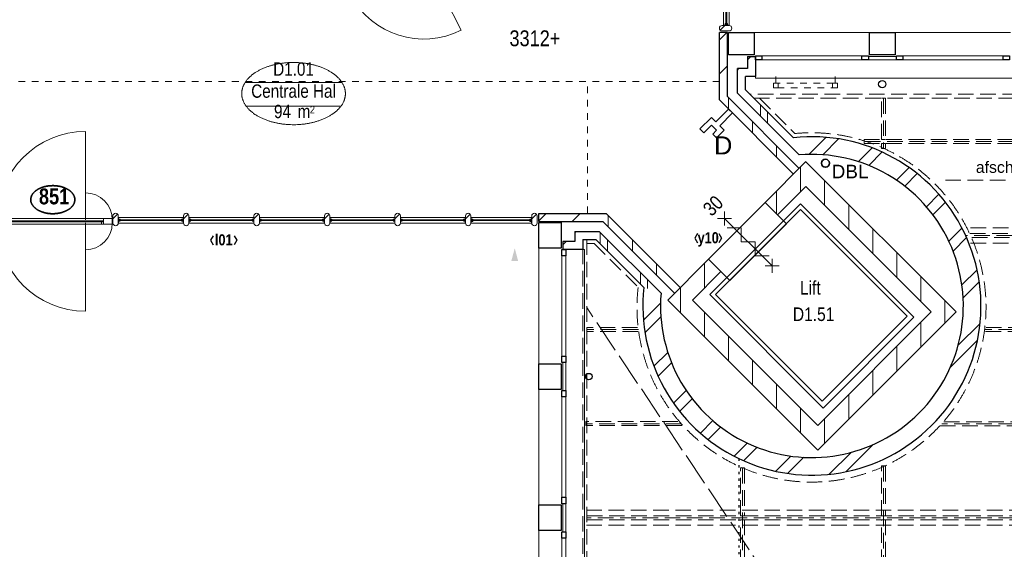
# Model space of a CAD drawing. Header units: millimetres. Extents: x 274611 to 749520, y 175257 to 298905.
# Tile 41 of 251: x 509734 to 522022, y 207378 to 213981. Entities that reach past the tile are written whole.
import ezdxf
from ezdxf.enums import TextEntityAlignment as Align

# ---------------------------------------------------------------- set-up
doc = ezdxf.new("R2010")
doc.units = ezdxf.units.MM
doc.header["$LTSCALE"] = 400
doc.header["$PDMODE"] = 1
doc.header["$PDSIZE"] = 15
for name, pattern in [('STYLE_01', [0.416641, 0.208282, -0.208359]), ('STYLE_02', [0.694427, 0.486069, -0.208359]), ('STYLE_03', [1.25, 1.041641, -0.208359]), ('STYLE_05', [0.208282, 0.069427, -0.138855])]:
    doc.linetypes.add(name, pattern=pattern)
for name, color, linetype, lineweight in [('BA-blusmiddelen', 7, 'Continuous', 15), ('BA-Brandveiligheid', 7, 'Continuous', 15), ('Buitenkozijnen', 140, 'Continuous', 15), ('Detailaanduiding', 5, 'Continuous', 70), ('Kozijnmerken', 43, 'Continuous', 9), ('mat-baksteen', 5, 'Continuous', 25), ('mat-beton (ihwg)', 5, 'Continuous', 25), ('mat-glas-hor', 5, 'Continuous', 15), ('mat-kalkzandsteen', 5, 'Continuous', 25), ('mat-naaldhout', 140, 'Continuous', 15), ('None', 7, 'Continuous', 9), ('Ruimtenummers', 5, 'Continuous', 25), ('Tekst', 140, 'Continuous', 15)]:
    doc.layers.add(name, color=color, linetype=linetype, lineweight=lineweight)
doc.styles.add('Arial', font='arial.ttf', dxfattribs={"height": 211.666667})
doc.styles.add('Arial Narrow', font='ARIALN.TTF', dxfattribs={"height": 222.25})
doc.styles.add('Arial Narrow (bold)', font='ARIALNB.TTF', dxfattribs={"height": 172.861111})
doc.styles.get("Standard").update_dxf_attribs({"font": 'arial.ttf'})

# ---------------------------------------------------------------- blocks, each defined once
blk = doc.blocks.new('*X649')
at = {"layer": 'None', "lineweight": 5}
blk.add_line((-9957, -7128), (-9917, -7088), dxfattribs=at)
blk = doc.blocks.new('*U650')
at = {"layer": 'mat-glas-hor', "color": 140, "lineweight": 15}
blk.add_lwpolyline([(-8705, -7089), (-9905, -7089), (-9905, -7101), (-8705, -7101)], close=True, dxfattribs=at)
at = {"layer": 'mat-naaldhout', "color": 140, "linetype": 'Continuous', "lineweight": 15}
for points in [[(-9917, -7103), (-9892, -7103), (-9892, -7128), (-10026, -7128), (-10026, -7061), (-9917, -7061)], [(-8700, -7103), (-8725, -7103), (-8725, -7128), (-8591, -7128), (-8591, -7061), (-8700, -7061)]]:
    blk.add_lwpolyline(points, close=True, dxfattribs=at)
at = {"layer": 'None', "color": 43, "linetype": 'Continuous', "lineweight": 9}
for p, q in [((-8926, -5975), (-8926, -7075)), ((-8926, -8215), (-8926, -7115))]:
    blk.add_line(p, q, dxfattribs=at)
at = {"layer": 'None', "color": 8, "lineweight": 5}
blk.add_lwpolyline([(-10026, -7128), (-10026, -7061), (-8700, -7061), (-8700, -7128)], close=True, dxfattribs=at)
at = {"layer": 'None', "color": 43, "linetype": 'Continuous', "lineweight": 9}
for centre, radius, start, end in [((-8926, -7075), 1100, 90, 180), ((-8926, -7075), 335, 0, 90), ((-8926, -7115), 1100, 180, 270), ((-8926, -7115), 335, 270, 0)]:
    blk.add_arc(centre, radius, start, end, dxfattribs=at)
at = {"layer": 'mat-naaldhout', "color": 140}
blk.add_blockref('*X649', (0, 0), dxfattribs=at)
blk = doc.blocks.new('*X47')
at = {"layer": 'None', "lineweight": 5}
blk.add_line((-24, -24), (34, 34), dxfattribs=at)
blk = doc.blocks.new('houten stijl 67 x 114')
at = {"layer": 'mat-naaldhout', "color": 140, "linetype": 'Continuous', "lineweight": 15, "flags": 128}
blk.add_lwpolyline([(33.5, 0), (33.5, 0, -0.4142136), (0, -33.5), (0, -33.5, -0.4142136), (-33.5, 0), (-33.5, 88), (-33.5, 88, -0.4142136), (0, 121.5), (0, 121.5, -0.4142136), (33.5, 88)], format="xyb", close=True, dxfattribs=at)
at = {"layer": 'mat-naaldhout', "color": 140}
blk.add_blockref('*X47', (0, 0), dxfattribs=at)
blk = doc.blocks.new('binnenpui 880 h.o.h.')
at = {"layer": 'mat-glas-hor', "color": 8, "lineweight": 5}
blk.add_lwpolyline([(18, -34), (88, -34), (88, -846), (18, -846)], close=True, dxfattribs=at)
at = {"layer": 'mat-glas-hor', "color": 140, "lineweight": 15}
blk.add_lwpolyline([(48, -40), (58, -40), (58, -840), (48, -840)], close=True, dxfattribs=at)
at = {"layer": 'mat-naaldhout', "color": 140, "linetype": 'Continuous', "lineweight": 15, "flags": 128}
for points in [[(43, -34), (18, -34), (18, -34, 0.414214), (20, -36), (36, -36, -0.414214), (40, -40), (40, -56, 0.414214), (42, -58), (43, -58)], [(63, -34), (88, -34), (88, -34, -0.414214), (86, -36), (70, -36, 0.414214), (66, -40), (66, -56, -0.414214), (64, -58), (63, -58)], [(43, -846), (18, -846), (18, -846, -0.414214), (20, -844), (36, -844, 0.414214), (40, -840), (40, -824, -0.414214), (42, -822), (43, -822)], [(63, -846), (88, -846), (88, -846, 0.414214), (86, -844), (70, -844, -0.414214), (66, -840), (66, -824, 0.414214), (64, -822), (63, -822)]]:
    blk.add_lwpolyline(points, format="xyb", close=True, dxfattribs=at)
at = {"layer": 'None', "color": 7, "rotation": 270}
for p in [(0, 0), (0, -880)]:
    blk.add_blockref('houten stijl 67 x 114', p, dxfattribs=at)
blk = doc.blocks.new('*U651')
at = {"layer": 'mat-glas-hor', "color": 8, "lineweight": 5}
blk.add_lwpolyline([(-3356, -7046), (-3356, -7116), (-4115, -7116), (-4115, -7046)], close=True, dxfattribs=at)
at = {"layer": 'mat-glas-hor', "color": 140, "lineweight": 15}
blk.add_lwpolyline([(-3362, -7076), (-3362, -7086), (-4109, -7086), (-4109, -7076)], close=True, dxfattribs=at)
at = {"layer": 'mat-naaldhout', "color": 140, "linetype": 'Continuous', "lineweight": 15, "flags": 128}
for points in [[(-4115, -7071), (-4115, -7046), (-4114, -7046, -0.414214), (-4112, -7048), (-4112, -7065, 0.414214), (-4109, -7068), (-4092, -7068, -0.414214), (-4090, -7070), (-4090, -7071)], [(-4115, -7092), (-4115, -7117), (-4114, -7117, 0.414214), (-4112, -7115), (-4112, -7098, -0.414214), (-4109, -7095), (-4092, -7095, 0.414214), (-4090, -7093), (-4090, -7092)], [(-3356, -7071), (-3356, -7046), (-3357, -7046, 0.414214), (-3359, -7048), (-3359, -7065, -0.414214), (-3362, -7068), (-3379, -7068, 0.414214), (-3381, -7070), (-3381, -7071)], [(-3356, -7092), (-3356, -7117), (-3357, -7117, -0.414214), (-3359, -7115), (-3359, -7098, 0.414214), (-3362, -7095), (-3379, -7095, -0.414214), (-3381, -7093), (-3381, -7092)]]:
    blk.add_lwpolyline(points, format="xyb", close=True, dxfattribs=at)
at = {"layer": 'None', "color": 7, "rotation": 180}
for p in [(-4149, -7028), (-3322, -7028)]:
    blk.add_blockref('houten stijl 67 x 114', p, dxfattribs=at)
blk = doc.blocks.new('*U652')
at = {"layer": 'mat-glas-hor', "color": 8, "lineweight": 5}
blk.add_lwpolyline([(-10101, -7046), (-10101, -7116), (-10682, -7116), (-10682, -7046)], close=True, dxfattribs=at)
at = {"layer": 'mat-glas-hor', "color": 140, "lineweight": 15}
blk.add_lwpolyline([(-10107, -7076), (-10107, -7086), (-10675, -7086), (-10675, -7076)], close=True, dxfattribs=at)
at = {"layer": 'mat-naaldhout', "color": 140, "linetype": 'Continuous', "lineweight": 15, "flags": 128}
for points in [[(-10682, -7071), (-10682, -7046), (-10681, -7046, -0.414214), (-10679, -7048), (-10679, -7065, 0.414214), (-10675, -7068), (-10659, -7068, -0.414214), (-10657, -7070), (-10657, -7071)], [(-10682, -7092), (-10682, -7117), (-10681, -7117, 0.414214), (-10679, -7115), (-10679, -7098, -0.414214), (-10675, -7095), (-10659, -7095, 0.414214), (-10657, -7093), (-10657, -7092)], [(-10101, -7071), (-10101, -7046), (-10102, -7046, 0.414214), (-10104, -7048), (-10104, -7065, -0.414214), (-10107, -7068), (-10124, -7068, 0.414214), (-10126, -7070), (-10126, -7071)], [(-10101, -7092), (-10101, -7117), (-10102, -7117, -0.414214), (-10104, -7115), (-10104, -7098, 0.414214), (-10107, -7095), (-10124, -7095, -0.414214), (-10126, -7093), (-10126, -7092)]]:
    blk.add_lwpolyline(points, format="xyb", close=True, dxfattribs=at)
at = {"layer": 'None', "color": 7, "rotation": 180}
for p in [(-10715, -7028), (-10067, -7028)]:
    blk.add_blockref('houten stijl 67 x 114', p, dxfattribs=at)
blk = doc.blocks.new('*U653')
at = {"layer": 'None', "color": 7}
for name in ['*U650', '*U652', '*U651']:
    blk.add_blockref(name, (0, 0), dxfattribs=at)
at = {"layer": 'None', "color": 7, "rotation": 270}
for p in [(-7669, -7028), (-6789, -7028), (-5909, -7028), (-5029, -7028), (-4149, -7028)]:
    blk.add_blockref('binnenpui 880 h.o.h.', p, dxfattribs=at)
blk = doc.blocks.new('*X800')
at = {"layer": 'None', "lineweight": 5}
blk.add_line((-922, 1906), (-880, 1948), dxfattribs=at)
blk = doc.blocks.new('*U801')
at = {"layer": 'mat-glas-hor', "color": 140, "lineweight": 15}
blk.add_lwpolyline([(-920, 694), (-920, 1894), (-908, 1894), (-908, 694)], close=True, dxfattribs=at)
at = {"layer": 'mat-naaldhout', "color": 140, "linetype": 'Continuous', "lineweight": 15}
for points in [[(-905, 1906), (-905, 1881), (-880, 1881), (-880, 2015), (-947, 2015), (-947, 1906)], [(-905, 689), (-905, 714), (-880, 714), (-880, 580), (-947, 580), (-947, 689)]]:
    blk.add_lwpolyline(points, close=True, dxfattribs=at)
at = {"layer": 'None', "color": 43, "linetype": 'Continuous', "lineweight": 9}
for p, q in [((-2034, 915), (-934, 915)), ((206, 915), (-894, 915))]:
    blk.add_line(p, q, dxfattribs=at)
at = {"layer": 'None', "color": 8, "lineweight": 5}
blk.add_lwpolyline([(-880, 2015), (-947, 2015), (-947, 689), (-880, 689)], close=True, dxfattribs=at)
at = {"layer": 'None', "color": 43, "linetype": 'Continuous', "lineweight": 9}
for centre, radius, start, end in [((-934, 915), 1100, 90, 180), ((-894, 915), 1100, 0, 90), ((-934, 915), 335, 180, 270), ((-894, 915), 335, 270, 0)]:
    blk.add_arc(centre, radius, start, end, dxfattribs=at)
at = {"layer": 'mat-naaldhout', "color": 140}
blk.add_blockref('*X800', (0, 0), dxfattribs=at)
blk = doc.blocks.new('*U802')
at = {"layer": 'mat-glas-hor', "color": 8, "lineweight": 5}
blk.add_lwpolyline([(-962, 2093), (-892, 2093), (-892, 2713), (-962, 2713)], close=True, dxfattribs=at)
at = {"layer": 'mat-glas-hor', "color": 140, "lineweight": 15}
blk.add_lwpolyline([(-932, 2100), (-922, 2100), (-922, 2706), (-932, 2706)], close=True, dxfattribs=at)
at = {"layer": 'mat-naaldhout', "color": 140, "linetype": 'Continuous', "lineweight": 15, "flags": 128}
for points in [[(-938, 2713), (-963, 2713), (-963, 2712, 0.414214), (-961, 2710), (-944, 2710, -0.414214), (-941, 2706), (-941, 2690, 0.414214), (-939, 2688), (-938, 2688)], [(-917, 2713), (-892, 2713), (-892, 2712, -0.414214), (-894, 2710), (-911, 2710, 0.414214), (-914, 2706), (-914, 2690, -0.414214), (-916, 2688), (-917, 2688)], [(-938, 2093), (-963, 2093), (-963, 2094, -0.414214), (-961, 2096), (-944, 2096, 0.414214), (-941, 2100), (-941, 2116, -0.414214), (-939, 2118), (-938, 2118)], [(-917, 2093), (-892, 2093), (-892, 2094, 0.414214), (-894, 2096), (-911, 2096, -0.414214), (-914, 2100), (-914, 2116, 0.414214), (-916, 2118), (-917, 2118)]]:
    blk.add_lwpolyline(points, format="xyb", close=True, dxfattribs=at)
at = {"layer": 'None', "color": 7, "xscale": -1, "rotation": 270}
for p in [(-980, 2746), (-980, 2060)]:
    blk.add_blockref('houten stijl 67 x 114', p, dxfattribs=at)
blk = doc.blocks.new('*U803')
at = {"layer": 'mat-glas-hor', "color": 8, "lineweight": 5}
blk.add_lwpolyline([(-962, -4653), (-892, -4653), (-892, -3894), (-962, -3894)], close=True, dxfattribs=at)
at = {"layer": 'mat-glas-hor', "color": 140, "lineweight": 15}
blk.add_lwpolyline([(-932, -4647), (-922, -4647), (-922, -3900), (-932, -3900)], close=True, dxfattribs=at)
at = {"layer": 'mat-naaldhout', "color": 140, "linetype": 'Continuous', "lineweight": 15, "flags": 128}
for points in [[(-938, -3894), (-963, -3894), (-963, -3895, 0.414214), (-961, -3897), (-944, -3897, -0.414214), (-941, -3900), (-941, -3917, 0.414214), (-939, -3919), (-938, -3919)], [(-917, -3894), (-892, -3894), (-892, -3895, -0.414214), (-894, -3897), (-911, -3897, 0.414214), (-914, -3900), (-914, -3917, -0.414214), (-916, -3919), (-917, -3919)], [(-938, -4653), (-963, -4653), (-963, -4652, -0.414214), (-961, -4650), (-944, -4650, 0.414214), (-941, -4647), (-941, -4630, -0.414214), (-939, -4628), (-938, -4628)], [(-917, -4653), (-892, -4653), (-892, -4652, 0.414214), (-894, -4650), (-911, -4650, -0.414214), (-914, -4647), (-914, -4630, 0.414214), (-916, -4628), (-917, -4628)]]:
    blk.add_lwpolyline(points, format="xyb", close=True, dxfattribs=at)
at = {"layer": 'None', "color": 7, "xscale": -1, "rotation": 270}
for p in [(-980, -3860), (-980, -4687)]:
    blk.add_blockref('houten stijl 67 x 114', p, dxfattribs=at)
blk = doc.blocks.new('*U804')
at = {"layer": 'None', "color": 7}
for name in ['*U802', '*U801', '*U803']:
    blk.add_blockref(name, (0, 0), dxfattribs=at)
at = {"layer": 'None', "color": 7, "xscale": -1, "rotation": 180}
for p in [(-980, -340), (-980, -1220), (-980, -2100), (-980, -2980), (-980, -3860)]:
    blk.add_blockref('binnenpui 880 h.o.h.', p, dxfattribs=at)
blk = doc.blocks.new('*U833')
at = {"layer": 'None', "color": 43, "linetype": 'STYLE_02', "lineweight": 9}
blk.add_line((1807, -6582), (4911, -6582), dxfattribs=at)
at = {"layer": 'None', "color": 43, "lineweight": 9}
for q in [(4752, -6539), (4752, -6624)]:
    blk.add_line((4911, -6582), q, dxfattribs=at)
at = {"layer": 'None', "color": 43, "insert": (2187, -6349), "char_height": 141.1, "attachment_point": 1, "style": 'Arial'}
blk.add_mtext('afschot', dxfattribs=at)
blk = doc.blocks.new('*U836')
at = {"layer": 'None', "color": 43, "linetype": 'STYLE_02', "lineweight": 9}
for p, q in [((-513, -5558), (-72, -6000)), ((-2669, -7370), (-2576, -7370)), ((-2576, -7370), (-2027, -7919))]:
    blk.add_line(p, q, dxfattribs=at)
blk.add_arc((136, -8168), 2178, 173.4354, 95.4977, dxfattribs=at)
blk = doc.blocks.new('*U837')
at = {"layer": 'None', "color": 140, "linetype": 'STYLE_02', "lineweight": 15}
for p, q in [((1036, -5558), (1036, -6185)), ((6276, -6098), (792, -6098)), ((2121, -7175), (6276, -7175)), ((6251, -7271), (2059, -7271)), ((2121, -7365), (6276, -7365)), ((-2024, -8445), (-2674, -8445)), ((6276, -8445), (2297, -8445)), ((-1485, -9618), (-2674, -9618)), ((6276, -9618), (1762, -9618)), ((-724, -10169), (-724, -27575)), ((1036, -10145), (1036, -21322)), ((-2674, -10695), (6276, -10695)), ((6276, -10791), (-2669, -10791)), ((-2674, -10885), (6276, -10885))]:
    blk.add_line(p, q, dxfattribs=at)
at = {"layer": 'None', "color": 43, "linetype": 'STYLE_02', "lineweight": 9}
for p, q in [((792, -6073), (6276, -6073)), ((792, -6123), (792, -6073)), ((792, -6123), (6276, -6123)), ((2113, -7246), (6276, -7246)), ((2136, -7296), (6276, -7296)), ((-2669, -8419), (-2669, -8469)), ((-2035, -8420), (-2669, -8419)), ((-2028, -8470), (-2669, -8469)), ((2307, -8469), (6276, -8469)), ((2314, -8419), (6276, -8419)), ((-2682, -9592), (-2682, -9642)), ((-1532, -9592), (-2682, -9592)), ((-1484, -9642), (-2682, -9642)), ((1740, -9643), (6276, -9642)), ((1788, -9593), (6276, -9592)), ((-2669, -10765), (6276, -10765)), ((-2669, -10815), (-2669, -10765)), ((-2669, -10815), (6276, -10815))]:
    blk.add_line(p, q, dxfattribs=at)
at = {"layer": 'None', "color": 140, "linetype": 'STYLE_03', "lineweight": 15}
blk.add_line((6326, -21570), (-2669, -8170), dxfattribs=at)
at = {"layer": 'None', "color": 43, "linetype": 'STYLE_02', "lineweight": 9}
for points in [[(6326, -5508), (-634, -5508), (-584, -5558), (6326, -5558)], [(1011, -5558), (1061, -5558), (1061, -6073), (1011, -6073)], [(1011, -6123), (1061, -6123), (1061, -6185), (1011, -6185)], [(-2719, -7320), (-2669, -7320), (-2669, -27630), (-2719, -27630)], [(-749, -10169), (-699, -10169), (-699, -10765), (-749, -10765)], [(1011, -10145), (1061, -10145), (1061, -10765), (1011, -10765)], [(-749, -10815), (-699, -10815), (-699, -11938), (-749, -11938)], [(1011, -10815), (1061, -10815), (1061, -11938), (1011, -11938)]]:
    blk.add_lwpolyline(points, close=True, dxfattribs=at)
at = {"layer": 'None', "color": 7}
for name in ['*U836', '*U833']:
    blk.add_blockref(name, (0, 0), dxfattribs=at)
blk = doc.blocks.new('*X903')
at = {"layer": 'None', "lineweight": 9}
for p, q in [((1800, -8365), (1800, -8224)), ((1500, -8665), (1500, -8354)), ((1200, -8965), (1200, -8654)), ((900, -9265), (900, -8954)), ((600, -9565), (600, -9254)), ((300, -9865), (300, -9554))]:
    blk.add_line(p, q, dxfattribs=at)
blk = doc.blocks.new('*X904')
at = {"layer": 'None', "lineweight": 9}
for p, q in [((104, -6260), (317, -6047)), ((276, -6265), (474, -6066)), ((720, -6351), (893, -6178)), ((850, -6398), (1017, -6230)), ((1196, -6582), (1354, -6424)), ((1299, -6656), (1455, -6499)), ((1571, -6914), (1727, -6758)), ((1650, -7012), (1807, -6855)), ((1850, -7343), (2014, -7178)), ((1903, -7466), (2071, -7298)), ((2013, -7887), (2202, -7698)), ((2028, -8048), (2229, -7847)), ((-1962, -8326), (-1749, -8113)), ((-1943, -8483), (-1744, -8284)), ((1966, -8640), (2240, -8367)), ((1870, -8913), (2208, -8575)), ((-1831, -8902), (-1658, -8729)), ((-1779, -9026), (-1611, -8859)), ((-1585, -9363), (-1427, -9205)), ((-1510, -9464), (-1353, -9308)), ((-1251, -9736), (-1095, -9580)), ((-1154, -9816), (-997, -9659)), ((-831, -10023), (-666, -9859)), ((-711, -10080), (-543, -9912)), ((566, -10217), (904, -9879)), ((-311, -10211), (-122, -10022)), ((-162, -10238), (39, -10037)), ((358, -10249), (631, -9975))]:
    blk.add_line(p, q, dxfattribs=at)
blk = doc.blocks.new('*X905')
at = {"layer": 'None', "lineweight": 9}
for p, q in [((300, -6896), (300, -6585)), ((600, -7196), (600, -6885)), ((900, -7495), (900, -7184)), ((1200, -7795), (1200, -7484)), ((1500, -8095), (1500, -7784)), ((1800, -8224), (1800, -8084))]:
    blk.add_line(p, q, dxfattribs=at)
blk = doc.blocks.new('*X906')
at = {"layer": 'None', "lineweight": 9}
for p, q in [((-1500, -8234), (-1500, -8076)), ((-1200, -8534), (-1200, -8223)), ((-900, -8834), (-900, -8523)), ((-600, -9134), (-600, -8823)), ((-300, -9434), (-300, -9123)), ((0, -9734), (0, -9423))]:
    blk.add_line(p, q, dxfattribs=at)
blk = doc.blocks.new('*X907')
at = {"layer": 'None', "lineweight": 9}
for p, q in [((-1200, -7928), (-1200, -7617)), ((-1500, -8076), (-1500, -7917))]:
    blk.add_line(p, q, dxfattribs=at)
blk = doc.blocks.new('Gevelpui best 1410 beton (2D)')
at = {"layer": 'Buitenkozijnen', "lineweight": 15}
for p, q in [((-260, 0), (-260, -1410)), ((-260, 0), (-210, 0)), ((-210, 0), (-210, -1410)), ((-260, -1410), (-210, -1410))]:
    blk.add_line(p, q, dxfattribs=at)
at = {"layer": 'Buitenkozijnen', "color": 92, "lineweight": 25}
for points in [[(-260, 0), (-210, 0), (-210, -80), (-260, -80)], [(-260, -1330), (-210, -1330), (-210, -1410), (-260, -1410)]]:
    blk.add_lwpolyline(points, close=True, dxfattribs=at)
at = {"layer": 'None', "color": 43, "linetype": 'Continuous', "lineweight": 9}
blk.add_line((-550, 15), (-550, -1425), dxfattribs=at)
blk = doc.blocks.new('*X941')
at = {"layer": 'None', "lineweight": 9}
for p, q in [((-2500, -7376), (-2500, -7234)), ((-2412, -7464), (-2412, -7322)), ((-2000, -7876), (-2000, -7734)), ((-1912, -7934), (-1912, -7822))]:
    blk.add_line(p, q, dxfattribs=at)
blk = doc.blocks.new('*X942')
at = {"layer": 'None', "lineweight": 9}
blk.add_line((-2810, -7229), (-2801, -7220), dxfattribs=at)
blk = doc.blocks.new('*X943')
at = {"layer": 'None', "lineweight": 9}
blk.add_line((-2969, -7388), (-2926, -7345), dxfattribs=at)
blk = doc.blocks.new('*X944')
at = {"layer": 'None', "lineweight": 9}
blk.add_line((-2819, -7238), (-2810, -7229), dxfattribs=at)
blk = doc.blocks.new('*X945')
at = {"layer": 'None', "lineweight": 9}
for p, q in [((-2400, -7165), (-2400, -7023)), ((-2100, -7465), (-2100, -7323)), ((-1800, -7765), (-1800, -7623))]:
    blk.add_line(p, q, dxfattribs=at)
blk = doc.blocks.new('*X946')
at = {"layer": 'None', "lineweight": 9}
for p, q in [((-3269, -7087), (-3177, -6995)), ((-2852, -7095), (-2752, -6995))]:
    blk.add_line(p, q, dxfattribs=at)
blk = doc.blocks.new('*X947')
at = {"layer": 'None', "lineweight": 9}
for p, q in [((-500, -5784), (-500, -5642)), ((-412, -5872), (-412, -5730))]:
    blk.add_line(p, q, dxfattribs=at)
blk = doc.blocks.new('*X948')
at = {"layer": 'None', "lineweight": 9}
blk.add_line((-789, -5208), (-780, -5199), dxfattribs=at)
blk = doc.blocks.new('*X949')
at = {"layer": 'None', "lineweight": 9}
blk.add_line((-664, -5083), (-621, -5040), dxfattribs=at)
blk = doc.blocks.new('*X950')
at = {"layer": 'None', "lineweight": 9}
blk.add_line((-780, -5199), (-771, -5190), dxfattribs=at)
blk = doc.blocks.new('*X951')
at = {"layer": 'None', "lineweight": 9}
for p, q in [((-1014, -4832), (-922, -4740)), ((-1014, -5257), (-914, -5157))]:
    blk.add_line(p, q, dxfattribs=at)
blk = doc.blocks.new('*X970')
at = {"layer": 'None', "lineweight": 9}
for p, q in [((0, -6728), (0, -6417)), ((-300, -7002), (-300, -6717))]:
    blk.add_line(p, q, dxfattribs=at)
blk = doc.blocks.new('*X971')
at = {"layer": 'None', "lineweight": 9}
for p, q in [((-900, -5695), (-900, -5553)), ((-600, -5995), (-600, -5853)), ((-300, -6295), (-300, -6153))]:
    blk.add_line(p, q, dxfattribs=at)
blk = doc.blocks.new('*X1079')
at = {"layer": 'None', "lineweight": 5}
blk.add_line((-5639, -4225), (-5607, -4193), dxfattribs=at)
blk = doc.blocks.new('*U1080')
at = {"layer": 'mat-glas-hor', "color": 140, "lineweight": 15}
blk.add_lwpolyline([(-4812, -3832), (-5520, -4193), (-5526, -4182), (-4817, -3821)], close=True, dxfattribs=at)
at = {"layer": 'mat-naaldhout', "color": 140, "linetype": 'Continuous', "lineweight": 15}
for points in [[(-4814, -3817), (-4836, -3828), (-4848, -3806), (-4728, -3745), (-4698, -3805), (-4795, -3854)], [(-5537, -4185), (-5515, -4174), (-5526, -4152), (-5646, -4213), (-5615, -4272), (-5518, -4223)]]:
    blk.add_lwpolyline(points, close=True, dxfattribs=at)
at = {"layer": 'None', "color": 43, "linetype": 'Continuous', "lineweight": 9}
blk.add_line((-4236, -4711), (-4698, -3805), dxfattribs=at)
at = {"layer": 'None', "color": 8, "lineweight": 5}
blk.add_lwpolyline([(-5646, -4213), (-5615, -4272), (-4698, -3805), (-4728, -3745)], close=True, dxfattribs=at)
at = {"layer": 'None', "color": 43, "linetype": 'Continuous', "lineweight": 9}
blk.add_arc((-4704, -3793), 1030, 207.9688, 296.9993, dxfattribs=at)
at = {"layer": 'mat-naaldhout', "color": 140}
blk.add_blockref('*X1079', (0, 0), dxfattribs=at)
blk = doc.blocks.new('*U1081')
at = {"layer": 'None', "color": 7}
blk.add_blockref('*U1080', (0, 0), dxfattribs=at)
blk = doc.blocks.new('*U1082')
at = {"layer": 'None', "color": 7}
blk.add_blockref('*U1081', (0, 0), dxfattribs=at)
blk = doc.blocks.new('HWA')
at = {"layer": 'None', "color": 92, "linetype": 'Continuous', "lineweight": 25}
blk.add_circle((0, -74), 40, dxfattribs=at)
blk = doc.blocks.new('030min zelfsluitend Y')
at = {"layer": 'BA-Brandveiligheid', "color": 7, "linetype": 'Continuous', "lineweight": 15}
for p, q in [((-62, 480), (62, 357)), ((62, 480), (-62, 357)), ((-62, -480), (62, -357)), ((62, -480), (-62, -357))]:
    blk.add_line(p, q, dxfattribs=at)
at = {"layer": 'None', "color": 7, "linetype": 'Continuous', "lineweight": 15}
for p, q in [((0, -418), (0, 418)), ((62, 189), (-62, 312)), ((62, 189), (-62, 65)), ((62, -58), (-62, 65)), ((62, -58), (-62, -182)), ((62, -305), (-62, -182))]:
    blk.add_line(p, q, dxfattribs=at)
at = {"layer": 'BA-Brandveiligheid', "color": 43, "insert": (-103, 722), "char_height": 177.8, "attachment_point": 1, "style": 'Arial Narrow'}
blk.add_mtext('30', dxfattribs=at)
blk = doc.blocks.new('Kolom 280x320')
at = {"layer": 'mat-beton (ihwg)', "lineweight": 25}
blk.add_lwpolyline([(-300, 160), (-20, 160), (-20, -160), (-300, -160)], close=True, dxfattribs=at)
at = {"layer": 'None', "color": 92, "linetype": 'Continuous', "lineweight": 5}
blk.add_point((0, 0), dxfattribs=at)
blk = doc.blocks.new('Ruimtenummer UV 50')
at = {"layer": 'Ruimtenummers', "color": 8, "lineweight": 5}
for p, q in [((602, 157), (-602, 157)), ((595, -137), (-595, -137))]:
    blk.add_line(p, q, dxfattribs=at)
blk.add_open_spline([(-323, 354), (-173, 406), (173, 406), (323, 354), (473, 302), (560, 212), (647, 122), (647, 18), (647, -86), (560, -176), (473, -266), (323, -318), (173, -370), (-173, -370), (-323, -318), (-474, -266), (-560, -176), (-647, -86), (-647, 18), (-647, 122), (-560, 212), (-474, 302), (-323, 354)], degree=2, knots=[0, 0, 0, 0.09962, 0.19924, 0.19924, 0.283607, 0.283607, 0.349619, 0.349619, 0.415638, 0.415638, 0.5, 0.5, 0.59962, 0.69924, 0.69924, 0.783607, 0.783607, 0.849619, 0.849619, 0.915638, 0.915638, 1, 1, 1], dxfattribs=at)
at = {"layer": 'Ruimtenummers', "attachment_point": 2, "style": 'Arial Narrow'}
for s, insert, char_height in [(' m', (104, -122), 165.9), (' 2', (220, -133), 96.8)]:
    blk.add_mtext(s, dxfattribs=dict(at, insert=insert, char_height=char_height))
at = {"layer": 'Ruimtenummers', "style": 'Arial Narrow'}
for tag, p in [('Nummer', (0, 407)), ('Naam', (0, 132)), ('Oppervlak', (-138, -122))]:
    blk.add_attdef(tag, text='', height=166, dxfattribs=at).set_placement(p, align=Align.TOP_CENTER)
blk = doc.blocks.new('DBL aansluiting')
at = {"layer": 'BA-blusmiddelen', "color": 140, "linetype": 'Continuous', "lineweight": 9}
blk.add_lwpolyline([(360, 112.5), (360, 45), (292.5, 45), (292.5, -45), (427.5, -45), (427.5, -112.5), (225, -112.5), (225, -33.75), (0, -33.75), (0, 33.75), (225, 33.75), (225, 112.5)], close=True, dxfattribs=at)
blk = doc.blocks.new('*U1161')
at = {"layer": 'None', "color": 140, "linetype": 'STYLE_01', "lineweight": 15}
for p, q in [((-310, -5370), (-310, -5290)), ((430, -5370), (430, -5290))]:
    blk.add_line(p, q, dxfattribs=at)
for points in [[(-340, -5370), (460, -5370), (460, -5430), (-340, -5430)], [(-340, -5370), (-280, -5370), (-280, -5430), (-340, -5430)], [(400, -5370), (460, -5370), (460, -5430), (400, -5430)]]:
    blk.add_lwpolyline(points, close=True, dxfattribs=at)
blk = doc.blocks.new('Kozijnmerk 50')
at = {"layer": 'Kozijnmerken', "color": 92, "linetype": 'Continuous', "lineweight": 25}
for points in [[(-132, 51), (-165, -6), (-132, -62)], [(132, 51), (165, -6), (132, -62)]]:
    blk.add_lwpolyline(points, dxfattribs=at)
at = {"layer": 'None', "color": 43, "style": 'Arial Narrow (bold)'}
blk.add_attdef('merk', text='', height=138, dxfattribs=at).set_placement((0, 0), align=Align.MIDDLE_CENTER)
blk = doc.blocks.new('Detail')
at = {"layer": 'Detailaanduiding', "color": 1, "linetype": 'Continuous', "lineweight": 35}
blk.add_open_spline([(-134, 154), (-70, 177), (77, 177), (141, 154), (205, 130), (242, 90), (278, 49), (278, 2), (278, -45), (242, -85), (205, -126), (141, -149), (77, -173), (-70, -173), (-134, -149), (-198, -126), (-235, -85), (-272, -45), (-272, 2), (-272, 49), (-235, 90), (-198, 130), (-134, 154)], degree=2, knots=[0, 0, 0, 0.097932, 0.195864, 0.195864, 0.280023, 0.280023, 0.347931, 0.347931, 0.415846, 0.415846, 0.5, 0.5, 0.597932, 0.695864, 0.695864, 0.780023, 0.780023, 0.847931, 0.847931, 0.915846, 0.915846, 1, 1, 1], dxfattribs=at)
at = {"layer": 'Detailaanduiding', "style": 'Arial Narrow (bold)'}
blk.add_attdef('Detail', text='', height=198, dxfattribs=at).set_placement((-170, 142), align=Align.TOP_LEFT)
at = {"layer": 'None', "color": 0, "flags": 1}
blk.add_attdef('Fragment', (-272, -528), '', height=198, dxfattribs=at)

msp = doc.modelspace()

# ---------------------------------------------------------------- linework, layer by layer
at = {"layer": 'BA-blusmiddelen', "color": 43, "lineweight": 9}
msp.add_solid([(515912.28099, 211132.18879), (515954.81792, 210973.43879), (515869.74405, 210973.43879)], dxfattribs=at)
at = {"layer": 'Buitenkozijnen', "color": 43, "linetype": 'Continuous', "lineweight": 9, "flags": 128}
for points in [[(540781.28099, 213482.14816), (540781.28099, 213252.14816), (518916.28099, 213252.14816), (518916.28099, 213272.18879)], [(516761.28099, 211117.18879), (516781.28099, 211117.18879), (516781.28099, 183802.18879), (516551.32162, 183802.18879)]]:
    msp.add_lwpolyline(points, dxfattribs=at)
at = {"layer": 'Buitenkozijnen', "lineweight": 15}
for points in [[(520676.28099, 213482.14816), (520676.28099, 213522.18879), (520326.28099, 213522.18879), (520326.28099, 213482.14816)], [(516511.28099, 209707.18879), (516551.32162, 209707.18879), (516551.32162, 209357.18879), (516511.28099, 209357.18879)], [(516511.28099, 207947.18879), (516551.32162, 207947.18879), (516551.32162, 207597.18879), (516511.28099, 207597.18879)]]:
    msp.add_lwpolyline(points, close=True, dxfattribs=at)
at = {"layer": 'mat-baksteen', "lineweight": 25}
for p, q in [((518816.28099, 213522.18879), (518816.28099, 213372.18879)), ((518816.28099, 213522.18879), (518916.28099, 213522.18879)), ((518916.28099, 213522.18879), (518916.28099, 213272.18879)), ((518691.28099, 213067.52934), (518691.28099, 213372.18879)), ((518816.28099, 213372.18879), (518691.28099, 213372.18879)), ((518791.28099, 213108.95069), (518791.28099, 213272.18879)), ((518916.28099, 213272.18879), (518791.28099, 213272.18879)), ((519390.6817, 212509.54998), (518791.28099, 213108.95069)), ((519463.24072, 212295.5696), (518691.28099, 213067.52934)), ((516661.28099, 211342.18879), (516965.94044, 211342.18879)), ((516661.28099, 211342.18879), (516661.28099, 211217.18879)), ((516965.94044, 211342.18879), (517737.90018, 210570.22905)), ((516511.28099, 211217.18879), (516511.28099, 211117.18879)), ((516661.28099, 211217.18879), (516511.28099, 211217.18879)), ((516761.28099, 211242.18879), (516924.51909, 211242.18879)), ((516761.28099, 211242.18879), (516761.28099, 211117.18879)), ((516924.51909, 211242.18879), (517523.9198, 210642.78808)), ((516761.28099, 211117.18879), (516511.28099, 211117.18879))]:
    msp.add_line(p, q, dxfattribs=at)
at = {"layer": 'mat-baksteen', "color": 140, "lineweight": 15}
for points in [[(519303.08294, 211437.49362), (518595.97616, 210730.38684), (518330.81111, 210995.55188), (519037.91789, 211702.65866)], [(520894.07319, 210270.76743), (519762.70234, 209139.39658), (518348.48878, 210553.61015), (519479.85963, 211684.981)], [(520809.22038, 210284.90957), (519748.56021, 209224.2494), (518419.19946, 210553.61015), (519479.85963, 211614.27032)]]:
    msp.add_lwpolyline(points, close=True, dxfattribs=at)
at = {"layer": 'mat-baksteen', "lineweight": 25}
for radius, start, end in [(2110, 173.725682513, 96.274317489), (1890, 175.20337257, 94.79662743)]:
    msp.add_arc((519621.28099, 210412.18879), radius, start, end, dxfattribs=at)
at = {"layer": 'mat-kalkzandsteen', "lineweight": 25}
for p, q in [((518566.28099, 213822.18879), (518466.28099, 213822.18879)), ((518466.28099, 212981.40235), (518466.28099, 213822.18879)), ((518566.28099, 213022.82371), (518566.28099, 213822.18879)), ((519391.47128, 212056.21206), (518466.28099, 212981.40235)), ((519462.18196, 212126.92273), (518566.28099, 213022.82371)), ((519037.91789, 211702.65866), (519547.03478, 212211.77555)), ((519546.36435, 212211.10512), (521420.92846, 210338.00329)), ((519193.48139, 211547.09517), (519547.03478, 211900.64856)), ((519546.42504, 211900.03882), (521109.74076, 210337.94258)), ((519193.48139, 211547.09517), (519037.91789, 211702.65866)), ((516211.28099, 211567.18879), (517052.06743, 211567.18879)), ((516211.28099, 211467.18879), (516211.28099, 211567.18879)), ((517052.06743, 211567.18879), (517977.25772, 210641.99849)), ((516211.28099, 211467.18879), (517010.64607, 211467.18879)), ((517010.64607, 211467.18879), (517906.54704, 210571.28781)), ((517821.69423, 210486.435), (518330.81111, 210995.55188)), ((518486.3746, 210839.98839), (518330.81111, 210995.55188)), ((518132.82121, 210486.435), (518486.3746, 210839.98839)), ((519695.5272, 208612.60203), (517821.69423, 210486.435)), ((519695.5272, 208923.72901), (518132.82121, 210486.435)), ((521420.92846, 210338.00329), (519695.5272, 208612.60203)), ((521109.74076, 210337.94258), (519695.5272, 208923.72901))]:
    msp.add_line(p, q, dxfattribs=at)
at = {"layer": 'None', "color": 8, "linetype": 'STYLE_01', "lineweight": 5}
for p, q in [((518466.28099, 213212.18879), (503341.28099, 213212.18879)), ((516822.06743, 211567.18879), (516822.06743, 213212.18879))]:
    msp.add_line(p, q, dxfattribs=at)
at = {"layer": 'None', "color": 43, "lineweight": 9}
for p, q in [((518846.08352, 213054.14816), (519390.6817, 212509.54998)), ((516924.51909, 211242.18879), (517460.97868, 210705.7292))]:
    msp.add_line(p, q, dxfattribs=at)
at = {"layer": 'None', "color": 92, "linetype": 'STYLE_05', "lineweight": 25}
msp.add_line((518708.34616, 208509.91384), (518708.34616, 193692.18879), dxfattribs=at)
at = {"layer": 'None', "color": 92, "linetype": 'Continuous', "lineweight": 25}
msp.add_circle((520498.94771, 213177.18879), 45, dxfattribs=at)
at = {"layer": 'None', "color": 7, "linetype": 'Continuous', "lineweight": 35}
msp.add_circle((519790.22162, 212192.18879), 50, dxfattribs=at)

# ---------------------------------------------------------------- block references
at = {"layer": 'Buitenkozijnen', "color": 7, "rotation": 270}
for p in [(520326.28099, 213272.18879), (522086.28099, 213272.18879)]:
    msp.add_blockref('Gevelpui best 1410 beton (2D)', p, dxfattribs=at)
at = {"layer": 'Buitenkozijnen', "color": 7}
for p in [(516761.28099, 211117.18879), (516761.28099, 209357.18879), (516761.28099, 207597.18879)]:
    msp.add_blockref('Gevelpui best 1410 beton (2D)', p, dxfattribs=at)
at = {"layer": 'Detailaanduiding', "color": 7}
msp.add_blockref('Detail', (510143.70307, 211735.31683), dxfattribs=at).add_auto_attribs({'Detail': '851'})
at = {"layer": 'Kozijnmerken', "color": 7}
for p, values in [((512280.22162, 211236.95764), {'merk': 'l01'}), ((518326.7753, 211262.87214), {'merk': 'y10'})]:
    msp.add_blockref('Kozijnmerk 50', p, dxfattribs=at).add_auto_attribs(values)
at = {"layer": 'mat-baksteen', "color": 7, "rotation": 90}
for p in [(518741.28099, 213842.18879), (520501.28099, 213842.18879)]:
    msp.add_blockref('Kolom 280x320', p, dxfattribs=at)
at = {"layer": 'mat-baksteen'}
for name in ['*X949', '*X948', '*X950', '*X947', '*X904', '*X944', '*X942', '*X941', '*X943']:
    msp.add_blockref(name, (519480.22162, 218562.18879), dxfattribs=at)
at = {"layer": 'mat-beton (ihwg)', "color": 7}
msp.add_blockref('HWA', (516838.05421, 209606.18904), dxfattribs=at)
at = {"layer": 'mat-kalkzandsteen'}
for name in ['*X951', '*X971', '*X970', '*X905', '*X946', '*X945', '*X907', '*X906', '*X903']:
    msp.add_blockref(name, (519480.22162, 218562.18879), dxfattribs=at)
at = {"layer": 'None', "color": 7}
for name in ['*U804', '*U1082', '*U837', '*U1161', '*U653']:
    msp.add_blockref(name, (519480.22162, 218562.18879), dxfattribs=at)
for name, p, rotation in [('DBL aansluiting', (518605.49455, 212842.18879), 225), ('Kolom 280x320', (516191.28099, 211292.18879), 180), ('Kolom 280x320', (516191.28099, 209532.18879), 180), ('Kolom 280x320', (516191.28099, 207772.18879), 180)]:
    msp.add_blockref(name, p, dxfattribs=dict(at, rotation=rotation))
at = {"layer": 'Ruimtenummers'}
msp.add_blockref('Ruimtenummer UV 50', (513151.72414, 213042.42212), dxfattribs=at).add_auto_attribs({'Nummer': 'D1.01', 'Naam': 'Centrale Hal', 'Oppervlak': '94'})
at = {"layer": 'Tekst', "color": 7, "rotation": 44.99999999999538}
msp.add_blockref('030min zelfsluitend Y', (518827.56853, 211207.90125), dxfattribs=at)

# ---------------------------------------------------------------- texts
at = {"layer": 'BA-blusmiddelen', "color": 43, "insert": (518400.22162, 212526.69304), "char_height": 225.77778, "attachment_point": 1, "style": 'Arial'}
msp.add_mtext('D', dxfattribs=at)
at = {"layer": 'Ruimtenummers', "char_height": 169.333333, "attachment_point": 1, "style": 'Arial Narrow'}
for s, insert in [('Lift\\P', (519471.87106, 210724.39712)), ('D1.51', (519383.78408, 210394.14212))]:
    msp.add_mtext(s, dxfattribs=dict(at, insert=insert))
at = {"layer": 'Tekst', "color": 92, "insert": (515846.4994, 213848.42593), "char_height": 197.555556, "attachment_point": 1, "style": 'Arial Narrow'}
msp.add_mtext('3312+', dxfattribs=at)
at = {"layer": 'Tekst', "color": 0, "insert": (519867.27091, 212173.46657), "char_height": 169.333333, "attachment_point": 1, "style": 'Arial'}
msp.add_mtext('DBL\\P', dxfattribs=at)

doc.saveas('drawing.dxf')
